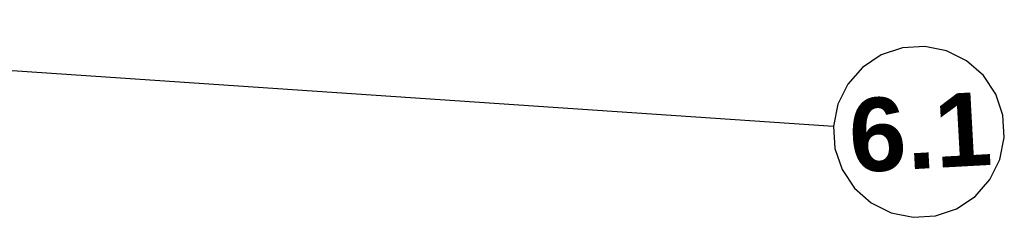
# Model space of a CAD drawing. Extents: x 199 to 1388, y 138 to 979.
# Tile 152 of 155: x 1119.27 to 1159.52, y 658.45 to 666.53. Entities that reach past the tile are written whole.
import ezdxf
from ezdxf.lldxf.tags import DXFTag

# ---------------------------------------------------------------- set-up
doc = ezdxf.new("R2010")
doc.units = 0
doc.layers.add('02 Raster Gebäude-A07ET47NDI', color=7, linetype='Continuous', lineweight=25)
doc.layers.add('UPO_Loop2', color=140, linetype='Continuous', lineweight=30, true_color=0x00bfff)
doc.styles.get("Standard").update_dxf_attribs({"font": 'arial.ttf'})
tags = doc.linetypes.add('Raster-A07ET47ODI', pattern=[0.2, 0.1, -0.05, 0, -0.05]).pattern_tags.tags
tags[10:11] = [DXFTag(74, 4), DXFTag(75, 0), DXFTag(340, '0'), DXFTag(46, 1.0), DXFTag(50, 0.0), DXFTag(44, 0.0), DXFTag(45, 0.0)]
tags[8:9] = [DXFTag(74, 4), DXFTag(75, 0), DXFTag(340, '0'), DXFTag(46, 1.0), DXFTag(50, 0.0), DXFTag(44, 0.0), DXFTag(45, 0.0)]
tags[6:7] = [DXFTag(74, 4), DXFTag(75, 0), DXFTag(340, '0'), DXFTag(46, 1.0), DXFTag(50, 0.0), DXFTag(44, 0.0), DXFTag(45, 0.0)]
tags[4:5] = [DXFTag(74, 4), DXFTag(75, 0), DXFTag(340, '0'), DXFTag(46, 1.0), DXFTag(50, 0.0), DXFTag(44, 0.0), DXFTag(45, 0.0)]

# ---------------------------------------------------------------- blocks, each defined once
blk = doc.blocks.new('Referenz-A07ET47ZDI', base_point=(226.995, 158.1))
at = {"layer": '02 Raster Gebäude-A07ET47NDI', "linetype": 'Raster-A07ET47ODI', "ltscale": 56.250004}
blk.add_line((1088.194, 666.526), (1152.534, 662.179), dxfattribs=at)
at = {"layer": '02 Raster Gebäude-A07ET47NDI'}
for p, q in [((1155.35, 665.377), (1154.484, 665.085)), ((1156.262, 665.435), (1155.35, 665.377)), ((1157.157, 665.255), (1156.262, 665.435)), ((1154.484, 665.085), (1153.723, 664.579)), ((1157.976, 664.849), (1157.157, 665.255)), ((1153.723, 664.579), (1153.12, 663.893)), ((1158.662, 664.245), (1157.976, 664.849)), ((1159.168, 663.484), (1158.662, 664.245)), ((1153.12, 663.893), (1152.714, 663.074)), ((1159.46, 662.619), (1159.168, 663.484)), ((1152.714, 663.074), (1152.534, 662.179)), ((1159.518, 661.707), (1159.46, 662.619)), ((1152.534, 662.179), (1152.592, 661.267)), ((1159.338, 660.811), (1159.518, 661.707)), ((1152.592, 661.267), (1152.884, 660.401)), ((1158.932, 659.992), (1159.338, 660.811)), ((1152.884, 660.401), (1153.39, 659.64)), ((1158.328, 659.307), (1158.932, 659.992)), ((1153.39, 659.64), (1154.075, 659.037)), ((1154.075, 659.037), (1154.894, 658.631)), ((1157.567, 658.801), (1158.328, 659.307)), ((1154.894, 658.631), (1155.79, 658.451)), ((1156.702, 658.509), (1157.567, 658.801)), ((1155.79, 658.451), (1156.702, 658.509))]:
    blk.add_line(p, q, dxfattribs=at)
at = {"layer": '02 Raster Gebäude-A07ET47NDI', "linetype": 'Continuous', "ltscale": 56.250004, "insert": (1153.089, 663.275), "char_height": 3, "attachment_point": 1, "rotation": 3.1332}
blk.add_mtext('{\\fArial|b1|i0;6.1}', dxfattribs=at)

msp = doc.modelspace()

# ---------------------------------------------------------------- block references
at = {"layer": 'UPO_Loop2', "color": 219, "lineweight": 80, "ltscale": 4000.00006, "true_color": 0x642165}
msp.add_blockref('Referenz-A07ET47ZDI', (226.995, 158.1), dxfattribs=at)

doc.saveas('drawing.dxf')
